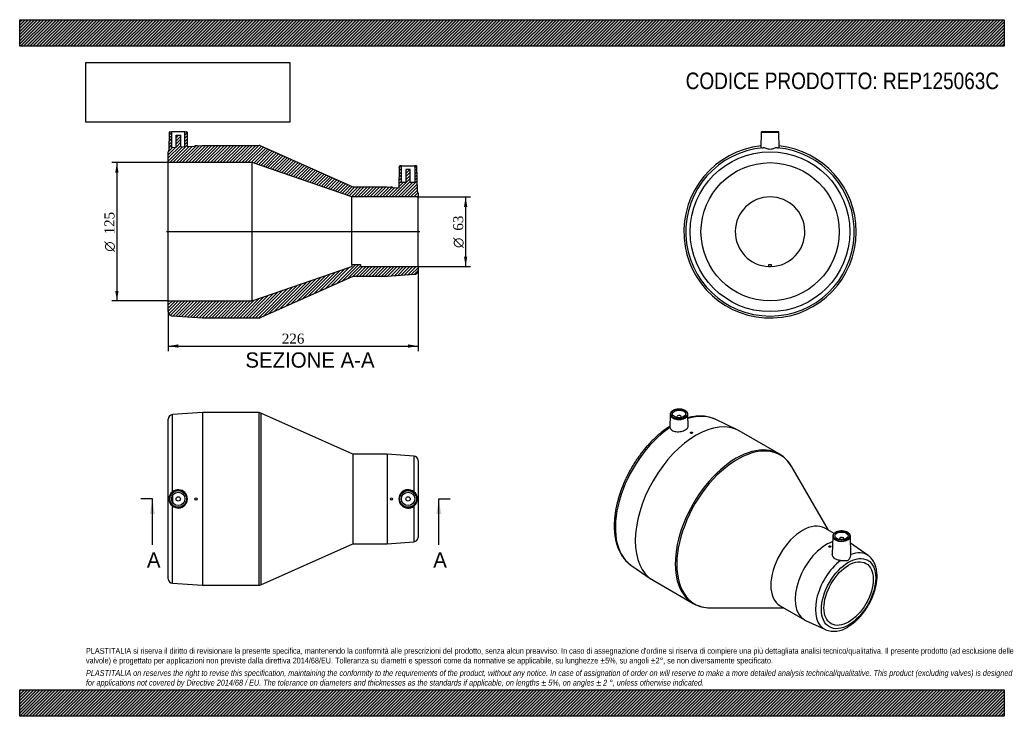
# Model space of a CAD drawing. Header units: millimetres. Extents: x 0 to 891, y 0 to 630.
import ezdxf
from ezdxf.enums import TextEntityAlignment as Align
from ezdxf.lldxf.tags import DXFTag

# ---------------------------------------------------------------- set-up
doc = ezdxf.new("R2010")
doc.units = ezdxf.units.MM
doc.header["$LTSCALE"] = 3
for name, color, linetype in [('Default', 7, 'Continuous'), ('DV4_Default', 7, 'Continuous'), ('REP125063C', 7, 'Continuous')]:
    doc.layers.add(name, color=color, linetype=linetype)
doc.styles.add('SEACAD_Solid_Edge_ANSI', font='seans.ttf')
doc.styles.add('SEACAD_Solid_Edge_ANSI1_Symbols', font='semeca1.ttf')
doc.styles.add('SEACAD_Times_New_Roman', font='times.ttf')
tags = doc.linetypes.add('CENTER2', pattern=[28.575, 19.05, -3.175, 3.175, -3.175]).pattern_tags.tags
tags[10:11] = [DXFTag(74, 4), DXFTag(75, 0), DXFTag(340, '0'), DXFTag(46, 0.0), DXFTag(50, 0.0), DXFTag(44, 0.0), DXFTag(45, 0.0)]
tags[8:9] = [DXFTag(74, 4), DXFTag(75, 0), DXFTag(340, '0'), DXFTag(46, 0.0), DXFTag(50, 0.0), DXFTag(44, 0.0), DXFTag(45, 0.0)]
tags[6:7] = [DXFTag(74, 4), DXFTag(75, 0), DXFTag(340, '0'), DXFTag(46, 0.0), DXFTag(50, 0.0), DXFTag(44, 0.0), DXFTag(45, 0.0)]
tags[4:5] = [DXFTag(74, 4), DXFTag(75, 0), DXFTag(340, '0'), DXFTag(46, 0.0), DXFTag(50, 0.0), DXFTag(44, 0.0), DXFTag(45, 0.0)]
doc.dimstyles.new('ANSImm', dxfattribs={"dimtxt": 9, "dimasz": 9, "dimexe": 4.5, "dimexo": 0, "dimgap": 2.25, "dimtad": 1, "dimdsep": 46, "dimtxsty": 'SEACAD_Times_New_Roman', "dimblk1": '_SE_FILLED', "dimblk2": '_SE_FILLED', "dimsah": 1, "dimcen": 4.5, "dimazin": 0, "dimtfac": 0.85, "dimtdec": 3, "dimtofl": 0, "dimtmove": 0, "dimatfit": 3, "dimfxl": 1, "dimarcsym": 0})
picture_1 = doc.add_image_def('image1.jpg', size_in_pixel=(4302, 1260))

# ---------------------------------------------------------------- blocks, each defined once
blk = doc.blocks.new('SE')
at = {"layer": 'REP125063C', "color": 7, "linetype": 'Continuous'}
for p, q in [((134.46, 124.37), (134.46, 268.86)), ((165.46, 274.61), (138.2, 272.86)), ((138.2, 202.98), (138.2, 272.86)), ((165.46, 274.61), (165.46, 118.61)), ((216.61, 274.61), (165.46, 274.61)), ((216.61, 118.61), (216.61, 274.61)), ((218.24, 274.27), (218.24, 118.96)), ((301.46, 237.11), (218.24, 274.27)), ((301.46, 237.11), (301.46, 156.11)), ((332.46, 237.11), (301.46, 237.11)), ((332.46, 237.11), (332.46, 156.11)), ((356.74, 235.38), (332.46, 237.11)), ((356.74, 235.38), (356.74, 203.11)), ((360.46, 231.39), (360.46, 161.84)), ((138.2, 199.51), (138.2, 193.72)), ((138.2, 120.37), (138.2, 190.25)), ((356.74, 190.12), (356.74, 157.85)), ((218.24, 118.96), (301.46, 156.11)), ((301.46, 156.11), (332.46, 156.11)), ((332.46, 156.11), (356.74, 157.85)), ((138.2, 120.37), (165.46, 118.61)), ((165.46, 118.61), (216.61, 118.61))]:
    blk.add_line(p, q, dxfattribs=at)
for centre, radius in [((143.46, 196.61), 8.01), ((143.46, 196.61), 7.51), ((143.46, 196.61), 6), ((143.46, 196.61), 2), ((159.46, 196.61), 1), ((336.46, 196.61), 1), ((351.46, 196.61), 8.01), ((351.46, 196.61), 7.51), ((351.46, 196.61), 6), ((351.46, 196.61), 2)]:
    blk.add_circle(centre, radius, dxfattribs=at)
for centre, radius, start, end in [((138.46, 268.86), 4, 93.69139, 180), ((216.61, 270.61), 4, 65.94265, 90), ((356.46, 231.39), 4, 0, 85.91438), ((351.47, 196.61), 8.36, 50.93661, 309.06339), ((143.4, 196.61), 8.22, 129.24715, 230.75285), ((143.45, 196.61), 8.25, 230.49448, 129.50552), ((351.51, 196.61), 8.34, 308.84874, 51.15126), ((356.46, 161.84), 4, 274.08562, 0), ((138.46, 124.37), 4, 180, 266.30861), ((216.61, 122.61), 4, 270, 294.05735)]:
    blk.add_arc(centre, radius, start, end, dxfattribs=at)
blk = doc.blocks.new('SE1')
at = {"layer": 'REP125063C', "color": 7, "linetype": 'Continuous'}
for p, q in [((588.64, 273.09), (588.39, 261.55)), ((594.65, 270.82), (594.65, 270.17)), ((598.65, 270.17), (598.65, 270.82)), ((604.89, 262.25), (604.65, 273.09)), ((649.38, 259.07), (629.27, 268.65)), ((606.96, 256.53), (606.96, 256.34)), ((608.96, 256.42), (608.96, 256.53)), ((687.37, 237.23), (651.2, 258.11)), ((731.9, 168.22), (698.62, 225.75)), ((736.89, 165.34), (728.62, 170.11)), ((735.72, 162.86), (735.37, 146.64)), ((741.73, 160.6), (741.73, 159.94)), ((745.73, 159.94), (745.73, 160.6)), ((752.1, 145.88), (751.73, 162.86)), ((732.12, 153.66), (732.12, 153.62)), ((734.12, 153.54), (734.12, 153.66)), ((767.8, 145.43), (751.87, 156.59)), ((553.11, 136.73), (571.46, 124.11)), ((573.2, 123.01), (609.37, 102.13)), ((624.94, 98.13), (691.4, 98.07)), ((688.12, 99.97), (710.04, 87.31)), ((711.09, 86.76), (729.08, 78.38))]:
    blk.add_line(p, q, dxfattribs=at)
for centre, radius, start, end in [((671.93, 210.85), 30.55, 28.29424, 59.51582), ((624.48, 128.62), 30.47, 240.37943, 270.7037), ((736.95, 98.72), 21.8, 249.16197, 304.37759)]:
    blk.add_arc(centre, radius, start, end, dxfattribs=at)
for centre, major_axis in [((596.65, 273.44), (-7.51, 0)), ((596.65, 273.44), (-6, 0)), ((607.96, 256.53), (-1, 0)), ((743.73, 163.21), (-7.51, 0)), ((743.73, 163.21), (6, 0)), ((733.12, 153.66), (1, 0)), ((750.09, 110.95), (-17.39, -30.12)), ((750.09, 110.95), (-15.75, -27.28))]:
    blk.add_ellipse(centre, major_axis=major_axis, ratio=0.57735, dxfattribs=at)
for centre, major_axis, start_param, end_param in [((612.2, 190.56), (-39, -67.55), 3.141593, 6.283185), ((596.65, 273.03), (8.01, 0), 3.12925, 6.283185), ((596.65, 273.03), (8.01, 0), 3.048042, 3.12925), ((596.65, 270.82), (-2, 0), 2.451775, 6.283185), ((596.65, 270.82), (-2, 0), 0, 0.689817), ((596.65, 273.03), (8.01, 0), 0.012343, 0.030793), ((596.65, 273.03), (8.01, 0), 0, 0.012343), ((592.93, 201.69), (38.12, 66.03), 0.045636, 0.564583), ((592.93, 201.69), (38.12, 66.03), 0.868945, 3.093106), ((648.37, 169.68), (39, 67.55), 0, 3.142436), ((649.52, 169.01), (-38.83, -67.25), 2.820427, 6.283185), ((648.37, 169.68), (39, 67.55), 6.281555, 6.283185), ((708.37, 135.04), (-20.25, -35.07), 3.141593, 6.283185), ((743.73, 162.81), (8.01, 0), 3.12925, 3.170644), ((743.73, 162.81), (8.01, 0), 3.170644, 6.283185), ((743.73, 160.6), (2, 0), 0, 3.83141), ((743.73, 160.6), (2, 0), 5.593368, 6.283185), ((743.73, 162.81), (8.01, 0), 0, 0.012343), ((730.29, 122.38), (-20.25, -35.07), 3.740067, 6.283185), ((747.46, 112.47), (-19.38, -33.57), 3.091064, 3.75872), ((592.93, 201.69), (38.12, 66.03), -3.190079, -3.187228), ((747.46, 112.47), (-19.38, -33.57), 4.095262, 6.333714), ((649.52, 169.01), (-38.83, -67.25), 0, 0.321165), ((730.29, 122.38), (-20.25, -35.07), 0, 0.050529), ((747.46, 112.47), (-19.38, -33.57), 0.050529, 0.054854)]:
    blk.add_ellipse(centre, major_axis=major_axis, ratio=0.57735, start_param=start_param, end_param=end_param, dxfattribs=at)
for points, knots in [([(604.63, 273.19), (604.63, 273.3), (604.63, 273.64), (604.43, 274.26), (604.03, 274.98), (603.43, 275.66), (602.67, 276.27), (601.75, 276.8), (600.7, 277.23), (599.55, 277.56), (598.33, 277.78), (597.06, 277.88), (595.79, 277.86), (594.54, 277.72), (593.33, 277.46), (592.21, 277.09), (591.2, 276.62), (590.32, 276.05), (589.6, 275.39), (589.07, 274.67), (588.76, 274.02), (588.72, 273.65), (588.7, 273.51)], [0, 0, 0, 0, 0.01979, 0.070308, 0.121116, 0.172937, 0.225786, 0.279235, 0.332858, 0.386421, 0.439894, 0.493302, 0.546688, 0.6001, 0.653576, 0.70717, 0.760931, 0.814882, 0.868954, 0.922786, 0.975804, 1, 1, 1, 1]), ([(629.23, 268.64), (628.8, 268.85), (627.77, 269.35), (625.81, 270.06), (623.5, 270.71), (621.08, 271.18), (618.6, 271.47), (616.05, 271.57), (613.43, 271.48), (610.76, 271.21), (608.04, 270.74), (606.02, 270.26), (604.91, 269.96), (604.73, 269.91)], [0, 0, 0, 0, 0.038322, 0.1085584, 0.1789551, 0.2496317, 0.3206812, 0.3921634, 0.4641024, 0.5364889, 0.6092856, 0.6824362, 0.6970804, 0.6970804, 0.6970804, 0.6970804]), ([(588.41, 262.39), (587.85, 262.04), (586.44, 261.13), (583.97, 259.39), (581.21, 257.29), (578.46, 255.02), (575.76, 252.62), (573.11, 250.08), (570.51, 247.42), (567.97, 244.64), (565.49, 241.74), (563.09, 238.74), (560.77, 235.65), (558.53, 232.47), (556.39, 229.2), (554.34, 225.87), (552.39, 222.47), (550.54, 219.02), (548.81, 215.52), (547.19, 211.99), (545.69, 208.43), (544.31, 204.85), (543.06, 201.26), (541.94, 197.67), (540.96, 194.09), (540.11, 190.53), (539.4, 186.99), (538.84, 183.49), (538.41, 180.03), (538.14, 176.63), (538.01, 173.29), (538.03, 170.02), (538.2, 166.82), (538.52, 163.72), (538.99, 160.71), (539.61, 157.81), (540.38, 155.02), (541.3, 152.36), (542.36, 149.83), (543.57, 147.44), (544.91, 145.2), (546.38, 143.11), (547.99, 141.19), (549.7, 139.45), (551.41, 137.96), (552.47, 137.21), (553.01, 136.83)], [0.00695, 0.00695, 0.00695, 0.00695, 0.0205591, 0.043621, 0.0666717, 0.0897089, 0.1127316, 0.1357397, 0.1587337, 0.1817146, 0.2046837, 0.2276427, 0.2505931, 0.2735368, 0.2964756, 0.3194115, 0.3423462, 0.3652818, 0.3882195, 0.4111613, 0.4341092, 0.4570651, 0.4800308, 0.5030084, 0.5259995, 0.5490057, 0.5720286, 0.5950691, 0.6181279, 0.6412049, 0.664299, 0.6874079, 0.7105275, 0.7336504, 0.756765, 0.7798578, 0.802912, 0.8259073, 0.8488213, 0.8716306, 0.8943139, 0.9168549, 0.9392454, 0.9614881, 0.9835971, 1, 1, 1, 1]), ([(588.43, 261.13), (588.58, 260.23), (589.18, 259.37), (591.09, 258.09), (592.39, 257.65), (595.32, 257.3), (596.92, 257.39), (599.95, 257.99), (601.37, 258.51), (603.57, 259.78), (604.35, 260.53), (604.83, 261.62), (604.89, 261.93), (604.89, 262.25)], [0, 0, 0, 0, 0.125, 0.125, 0.25, 0.25, 0.375, 0.375, 0.5, 0.5, 0.625, 0.625, 0.6761409, 0.6761409, 0.6761409, 0.6761409]), ([(608.96, 256.42), (608.96, 256.36), (608.94, 256.3), (608.91, 256.24), (608.87, 256.18), (608.81, 256.13), (608.75, 256.08), (608.68, 256.03), (608.59, 255.98), (608.5, 255.95), (608.4, 255.91), (608.3, 255.88), (608.19, 255.86), (608.08, 255.84), (607.96, 255.84), (607.85, 255.84), (607.74, 255.84), (607.63, 255.85), (607.53, 255.87), (607.43, 255.89), (607.34, 255.93), (607.26, 255.97), (607.18, 256.01), (607.11, 256.05), (607.06, 256.11), (607.01, 256.16), (606.98, 256.22), (606.97, 256.28), (606.96, 256.3), (606.96, 256.32), (606.96, 256.34)], [0, 0, 0, 0, 0.0536265, 0.0536265, 0.0536265, 0.1072598, 0.1072598, 0.1072598, 0.160797, 0.160797, 0.160797, 0.2142869, 0.2142869, 0.2142869, 0.267848, 0.267848, 0.267848, 0.321552, 0.321552, 0.321552, 0.3753838, 0.3753838, 0.3753838, 0.4292637, 0.4292637, 0.4292637, 0.4831048, 0.4831048, 0.4831048, 0.5009066, 0.5009066, 0.5009066, 0.5009066]), ([(738.17, 166.3), (737.99, 166.19), (737.56, 165.93), (736.89, 165.39), (736.3, 164.69), (735.9, 163.93), (735.71, 163.22), (735.73, 162.82), (735.74, 162.65)], [0, 0, 0, 0, 0.104344, 0.30234, 0.500287, 0.696, 0.887391, 1, 1, 1, 1]), ([(751.71, 162.93), (751.7, 163.15), (751.67, 163.57), (751.39, 164.28), (750.93, 164.98), (750.28, 165.64), (749.46, 166.22), (748.5, 166.72), (747.41, 167.12), (746.23, 167.42), (744.99, 167.6), (743.72, 167.66), (742.45, 167.6), (741.21, 167.42), (740.04, 167.12), (738.99, 166.74), (738.45, 166.45), (738.17, 166.3)], [0, 0, 0, 0, 0.049219, 0.114772, 0.181098, 0.248844, 0.317775, 0.387286, 0.456881, 0.526374, 0.595756, 0.665069, 0.734376, 0.80373, 0.873191, 0.942828, 1, 1, 1, 1]), ([(734.12, 153.54), (734.12, 153.47), (734.1, 153.4), (734.06, 153.34), (734.02, 153.28), (733.97, 153.22), (733.9, 153.17), (733.83, 153.11), (733.74, 153.07), (733.65, 153.04), (733.55, 153), (733.44, 152.98), (733.34, 152.97), (733.23, 152.96), (733.11, 152.96), (733, 152.97), (732.89, 152.98), (732.78, 153.01), (732.68, 153.04), (732.58, 153.07), (732.49, 153.12), (732.41, 153.17), (732.33, 153.22), (732.26, 153.28), (732.21, 153.35), (732.17, 153.42), (732.14, 153.49), (732.12, 153.56), (732.12, 153.58), (732.12, 153.6), (732.12, 153.62)], [0, 0, 0, 0, 0.0536047, 0.0536047, 0.0536047, 0.1072112, 0.1072112, 0.1072112, 0.1607942, 0.1607942, 0.1607942, 0.2143698, 0.2143698, 0.2143698, 0.2679585, 0.2679585, 0.2679585, 0.3215895, 0.3215895, 0.3215895, 0.3753055, 0.3753055, 0.3753055, 0.4291398, 0.4291398, 0.4291398, 0.4830672, 0.4830672, 0.4830672, 0.499278, 0.499278, 0.499278, 0.499278]), ([(742.87, 141.02), (741.31, 141.05), (739.77, 141.38), (737.31, 142.63), (736.36, 143.55), (735.51, 145.25), (735.36, 145.95), (735.37, 146.64)], [0, 0, 0, 0, 0.125, 0.125, 0.25, 0.25, 0.3286899, 0.3286899, 0.3286899, 0.3286899]), ([(742.87, 141.02), (744.14, 141), (745.41, 140.87), (747.12, 140.8), (747.68, 140.8), (748.72, 140.93), (749.22, 141.07), (750.11, 141.58), (750.5, 141.96), (751.15, 142.81), (751.41, 143.27), (751.82, 144.22), (751.96, 144.69), (752.08, 145.39), (752.1, 145.65), (752.1, 145.89)], [0, 0, 0, 0, 0.25, 0.25, 0.375, 0.375, 0.5, 0.5, 0.625, 0.625, 0.75, 0.75, 0.875, 0.875, 0.950829, 0.950829, 0.950829, 0.950829]), ([(749.26, 80.73), (749.66, 80.97), (750.65, 81.55), (752.42, 82.73), (754.42, 84.24), (756.39, 85.91), (758.3, 87.71), (760.16, 89.63), (761.95, 91.67), (763.66, 93.82), (765.29, 96.06), (766.83, 98.38), (768.27, 100.78), (769.6, 103.23), (770.82, 105.73), (771.92, 108.27), (772.9, 110.83), (773.75, 113.4), (774.46, 115.97), (775.03, 118.53), (775.46, 121.06), (775.74, 123.55), (775.87, 126), (775.84, 128.39), (775.66, 130.7), (775.31, 132.93), (774.81, 135.05), (774.14, 137.05), (773.32, 138.93), (772.35, 140.65), (771.24, 142.22), (770.01, 143.61), (768.83, 144.7), (768.1, 145.2), (767.79, 145.41)], [0, 0, 0, 0, 0.017356, 0.049856, 0.08232, 0.114742, 0.147115, 0.179436, 0.211709, 0.243943, 0.276145, 0.308325, 0.340495, 0.372665, 0.404843, 0.43704, 0.469266, 0.501534, 0.533853, 0.566233, 0.598682, 0.631205, 0.663801, 0.69646, 0.72916, 0.761843, 0.794435, 0.826841, 0.858953, 0.890665, 0.921903, 0.952644, 0.982926, 1, 1, 1, 1])]:
    blk.add_open_spline(points, degree=3, knots=knots, dxfattribs=at)
blk.add_open_spline([(588.43, 261.13), (588.4, 261.3), (588.39, 261.46), (588.39, 261.6)], degree=3, dxfattribs=at)
blk = doc.blocks.new('SE2')
at = {"layer": 'REP125063C', "color": 7, "linetype": 'Continuous'}
for p, q in [((671.02, 528.23), (670.78, 514.36)), ((671.02, 528.23), (687.04, 528.23)), ((686.54, 528.72), (671.52, 528.72)), ((687.28, 514.36), (687.04, 528.23)), ((678.03, 408.74), (680.03, 408.74)), ((678.03, 406.74), (678.03, 408.74)), ((680.03, 408.74), (680.03, 406.74))]:
    blk.add_line(p, q, dxfattribs=at)
for radius in [72.25, 62.5]:
    blk.add_circle((679.03, 438.22), radius, dxfattribs=at)
for centre, radius, start, end in [((671.52, 528.22), 0.5, 90, 179), ((686.54, 528.22), 0.5, 1, 90), ((679.03, 438.22), 78, 96.0536, 0), ((679.03, 438.22), 76.24, 94.78688, 85.21312), ((679.03, 438.22), 78, 0, 83.9464), ((679.03, 438.22), 31.5, 271.81922, 268.18078), ((679.03, 438.22), 31.5, 268.18078, 271.81922)]:
    blk.add_arc(centre, radius, start, end, dxfattribs=at)
for points, knots in [([(670.78, 514.35), (670.78, 514.33), (670.8, 514.31), (671.03, 514.22), (671.67, 514.19), (672.67, 514.2)], [0.8473656, 0.8473656, 0.8473656, 0.8473656, 0.875, 0.875, 1, 1, 1, 1]), ([(685.39, 514.2), (684.59, 514.2), (683.61, 513.88), (682, 513.35), (681.44, 513.16), (680.26, 512.86), (679.64, 512.76), (677.79, 512.76), (676.6, 513.17), (674.45, 513.88), (673.46, 514.2), (672.67, 514.2)], [0, 0, 0, 0, 0.25, 0.25, 0.375, 0.375, 0.5, 0.5, 0.75, 0.75, 1, 1, 1, 1]), ([(685.39, 514.2), (686.38, 514.19), (687.03, 514.22), (687.26, 514.31), (687.28, 514.33), (687.28, 514.35)], [0, 0, 0, 0, 0.125, 0.125, 0.1525985, 0.1525985, 0.1525985, 0.1525985])]:
    blk.add_open_spline(points, degree=3, knots=knots, dxfattribs=at)
blk = doc.blocks.new('SE4')
at = {"color": 7, "linetype": 'Continuous', "style": 'SEACAD_Solid_Edge_ANSI'}
blk.add_text('A', height=13.8, dxfattribs=at).set_placement((374.24, 148.31), align=Align.TOP_LEFT)
blk = doc.blocks.new('SE5')
at = {"color": 7, "linetype": 'Continuous', "style": 'SEACAD_Solid_Edge_ANSI'}
blk.add_text('A', height=13.8, dxfattribs=at).set_placement((115.11, 148.31), align=Align.TOP_LEFT)
blk = doc.blocks.new('SEANNOT_GROUP')
at = {"linetype": 'Continuous'}
blk.add_hatch(color=7, dxfattribs=at).paths.add_polyline_path([(381.52, 182.81), (379.22, 196.61), (376.92, 182.81)])
at = {"color": 7, "linetype": 'Continuous'}
blk.add_lwpolyline([(379.22, 155.21), (379.22, 196.61)], dxfattribs=at)
blk = doc.blocks.new('SEANNOT_GROUP1')
at = {"linetype": 'Continuous'}
blk.add_hatch(color=7, dxfattribs=at).paths.add_polyline_path([(122.38, 182.81), (120.08, 196.61), (117.78, 182.81)])
at = {"color": 7, "linetype": 'Continuous'}
blk.add_lwpolyline([(120.08, 155.21), (120.08, 196.61)], dxfattribs=at)
blk = doc.blocks.new('SE3')
at = {"layer": 'Default', "color": 7, "linetype": 'CENTER2'}
for p, q in [((120.08, 196.61), (109.73, 196.61)), ((379.22, 196.61), (389.57, 196.61))]:
    blk.add_line(p, q, dxfattribs=at)
at = {"layer": 'Default', "color": 7, "linetype": 'CENTER2', "const_width": 0.0001}
blk.add_lwpolyline([(379.22, 196.61), (120.08, 196.61)], dxfattribs=at)
at = {"layer": 'Default'}
for name in ['SEANNOT_GROUP1', 'SEANNOT_GROUP', 'SE5', 'SE4']:
    blk.add_blockref(name, (0, 0), dxfattribs=at)
blk = doc.blocks.new('SE6')
at = {"layer": 'REP125063C', "linetype": 'Continuous'}
h = blk.add_hatch(dxfattribs=at)
h.set_pattern_fill('LINE', scale=0.62992, angle=45, style=0)
edge = h.paths.add_edge_path()
edge.add_arc((150.97, 528.22), 0.5, 1, 90)
edge.add_line((150.97, 528.72), (149.46, 528.72))
edge.add_line((149.46, 528.72), (149.46, 515.19))
edge.add_line((149.46, 515.19), (145.46, 514.93))
edge.add_line((145.46, 514.93), (145.46, 525.52))
edge.add_line((145.46, 525.52), (141.46, 525.52))
edge.add_line((141.46, 525.52), (141.46, 514.67))
edge.add_line((141.46, 514.67), (138.2, 514.46))
edge.add_arc((138.46, 510.47), 4, 93.69139, 104.47751)
edge.add_line((137.46, 514.34), (137.46, 528.72))
edge.add_line((137.46, 528.72), (135.95, 528.72))
edge.add_arc((135.95, 528.22), 0.5, 90, 179)
edge.add_line((135.45, 528.23), (135.18, 512.76))
edge.add_arc((138.46, 510.47), 4, 145.04879, 180)
edge.add_line((134.46, 510.47), (134.46, 500.72))
edge.add_line((134.46, 500.72), (210.46, 500.72))
edge.add_line((210.46, 500.72), (300.46, 469.72))
edge.add_line((300.46, 469.72), (360.46, 469.72))
edge.add_line((360.46, 469.72), (360.46, 473))
edge.add_arc((356.46, 473), 4, 0, 31.93387)
edge.add_line((359.85, 475.11), (359.47, 497.23))
edge.add_arc((358.97, 497.22), 0.5, 1, 90)
edge.add_line((358.97, 497.72), (357.46, 497.72))
edge.add_line((357.46, 497.72), (357.46, 482.72))
edge.add_line((357.46, 482.72), (353.46, 482.72))
edge.add_line((353.46, 482.72), (353.46, 494.52))
edge.add_line((353.46, 494.52), (349.46, 494.52))
edge.add_line((349.46, 494.52), (349.46, 482.72))
edge.add_line((349.46, 482.72), (345.46, 482.72))
edge.add_line((345.46, 482.72), (345.46, 497.72))
edge.add_line((345.46, 497.72), (343.95, 497.72))
edge.add_arc((343.95, 497.22), 0.5, 90, 179)
edge.add_line((343.45, 497.23), (343.11, 477.96))
edge.add_line((343.11, 477.96), (337.46, 478.36))
edge.add_line((337.46, 478.36), (337.46, 478.52))
edge.add_line((337.46, 478.52), (335.46, 478.52))
edge.add_line((335.46, 478.52), (335.46, 478.51))
edge.add_line((335.46, 478.51), (332.46, 478.72))
edge.add_line((332.46, 478.72), (301.46, 478.72))
edge.add_line((301.46, 478.72), (218.24, 515.87))
edge.add_arc((216.61, 512.22), 4, 65.94265, 90)
edge.add_line((216.61, 516.22), (165.46, 516.22))
edge.add_line((165.46, 516.22), (160.46, 515.9))
edge.add_line((160.46, 515.9), (160.46, 516.02))
edge.add_line((160.46, 516.02), (158.46, 516.02))
edge.add_line((158.46, 516.02), (158.46, 515.77))
edge.add_line((158.46, 515.77), (151.69, 515.33))
edge.add_line((151.69, 515.33), (151.47, 528.23))
h = blk.add_hatch(dxfattribs=at)
h.set_pattern_fill('LINE', scale=0.62992, angle=45, style=0)
edge = h.paths.add_edge_path()
edge.add_arc((216.61, 364.22), 4, 270, 294.05735)
edge.add_line((218.24, 360.57), (301.46, 397.72))
edge.add_line((301.46, 397.72), (332.46, 397.72))
edge.add_line((332.46, 397.72), (356.74, 399.45))
edge.add_arc((356.46, 403.44), 4, 274.08562, 360)
edge.add_line((360.46, 403.44), (360.46, 406.72))
edge.add_line((360.46, 406.72), (308.46, 406.72))
edge.add_line((308.46, 406.72), (308.46, 408.74))
edge.add_line((308.46, 408.74), (300.46, 408.74))
edge.add_line((300.46, 408.74), (300.46, 406.72))
edge.add_line((300.46, 406.72), (210.46, 375.72))
edge.add_line((210.46, 375.72), (134.46, 375.72))
edge.add_line((134.46, 375.72), (134.46, 365.97))
edge.add_arc((138.46, 365.97), 4, 180, 266.30861)
edge.add_line((138.2, 361.98), (165.46, 360.22))
edge.add_line((165.46, 360.22), (216.61, 360.22))
at = {"layer": 'DV4_Default', "color": 7, "linetype": 'CENTER2'}
blk.add_line((362.21, 438.22), (132.71, 438.22), dxfattribs=at)
at = {"layer": 'REP125063C', "color": 7, "linetype": 'Continuous'}
for p, q in [((135.18, 512.76), (135.45, 528.23)), ((135.95, 528.72), (137.46, 528.72)), ((149.46, 528.72), (137.46, 528.72)), ((137.46, 528.72), (137.46, 514.34)), ((149.46, 528.72), (150.97, 528.72)), ((149.46, 515.19), (149.46, 528.72)), ((151.47, 528.23), (151.69, 515.33)), ((141.46, 525.52), (145.46, 525.52)), ((141.46, 514.67), (141.46, 525.52)), ((145.46, 525.52), (145.46, 514.93)), ((134.46, 500.72), (134.46, 510.47)), ((138.2, 514.46), (141.46, 514.67)), ((145.46, 514.93), (149.46, 515.19)), ((151.69, 515.33), (158.46, 515.77)), ((158.46, 516.02), (158.46, 515.77)), ((160.46, 516.02), (158.46, 516.02)), ((160.46, 515.9), (165.46, 516.22)), ((160.46, 515.9), (160.46, 516.02)), ((165.46, 516.22), (216.61, 516.22)), ((218.24, 515.87), (301.46, 478.72)), ((134.46, 375.72), (134.46, 500.72)), ((210.46, 500.72), (134.46, 500.72)), ((210.46, 375.72), (210.46, 500.72)), ((300.46, 469.72), (210.46, 500.72)), ((343.45, 497.23), (343.11, 477.96)), ((345.46, 497.72), (343.95, 497.72)), ((345.46, 497.72), (357.46, 497.72)), ((345.46, 482.72), (345.46, 497.72)), ((349.46, 494.52), (349.46, 482.72)), ((353.46, 494.52), (349.46, 494.52)), ((353.46, 482.72), (353.46, 494.52)), ((357.46, 497.72), (357.46, 482.72)), ((358.97, 497.72), (357.46, 497.72)), ((359.85, 475.11), (359.47, 497.23)), ((349.46, 482.72), (345.46, 482.72)), ((357.46, 482.72), (353.46, 482.72)), ((301.46, 478.72), (332.46, 478.72)), ((332.46, 478.72), (335.46, 478.51)), ((335.46, 478.52), (335.46, 478.51)), ((337.46, 478.52), (335.46, 478.52)), ((337.46, 478.36), (337.46, 478.52)), ((337.46, 478.36), (343.11, 477.96)), ((360.46, 473), (360.46, 469.72)), ((300.46, 408.74), (300.46, 469.72)), ((360.46, 469.72), (300.46, 469.72)), ((360.46, 406.72), (360.46, 469.72)), ((210.46, 375.72), (300.46, 406.72)), ((300.46, 408.74), (300.46, 406.72)), ((300.46, 408.74), (308.46, 408.74)), ((308.46, 408.74), (308.46, 406.72)), ((308.46, 406.72), (360.46, 406.72)), ((360.46, 406.72), (360.46, 403.44)), ((301.46, 397.72), (218.24, 360.57)), ((332.46, 397.72), (301.46, 397.72)), ((356.74, 399.45), (332.46, 397.72)), ((134.46, 365.97), (134.46, 375.72)), ((134.46, 375.72), (210.46, 375.72)), ((165.46, 360.22), (138.2, 361.98)), ((216.61, 360.22), (165.46, 360.22))]:
    blk.add_line(p, q, dxfattribs=at)
for centre, radius, start, end in [((135.95, 528.22), 0.5, 90, 179), ((150.97, 528.22), 0.5, 1, 90), ((138.46, 510.47), 4, 145.04879, 180), ((138.46, 510.47), 4, 93.69139, 104.47751), ((216.61, 512.22), 4, 65.94265, 90), ((343.95, 497.22), 0.5, 90, 179), ((358.97, 497.22), 0.5, 1, 90), ((356.46, 473), 4, 0, 31.93387), ((356.46, 403.44), 4, 274.08562, 0), ((138.46, 365.97), 4, 180, 266.30861), ((216.61, 364.22), 4, 270, 294.05735)]:
    blk.add_arc(centre, radius, start, end, dxfattribs=at)
blk = doc.blocks.new('GDimGGroup')
at = {"layer": 'Default', "linetype": 'Continuous'}
for points in [[(405.04, 460.72), (403.54, 469.72), (402.04, 460.72)], [(405.04, 415.72), (402.04, 415.72), (403.54, 406.72)]]:
    blk.add_hatch(color=7, dxfattribs=at).paths.add_polyline_path(points)
at = {"layer": 'Default', "color": 7, "linetype": 'Continuous'}
for p, q in [((360.46, 469.72), (408.04, 469.72)), ((403.54, 469.72), (403.54, 406.72)), ((360.46, 406.72), (408.04, 406.72))]:
    blk.add_line(p, q, dxfattribs=at)
for s, style, p in [('63', 'SEACAD_Times_New_Roman', (392.29, 439.23)), ('O', 'SEACAD_Solid_Edge_ANSI1_Symbols', (392.29, 423.56))]:
    blk.add_text(s, height=9, rotation=90, dxfattribs=dict(at, style=style)).set_placement(p, align=Align.TOP_LEFT)
blk = doc.blocks.new('GDimGGroup1')
at = {"layer": 'Default', "linetype": 'Continuous'}
for points in [[(86.47, 491.72), (89.47, 491.72), (87.97, 500.72)], [(86.47, 384.72), (87.97, 375.72), (89.47, 384.72)]]:
    blk.add_hatch(color=7, dxfattribs=at).paths.add_polyline_path(points)
at = {"layer": 'Default', "color": 7, "linetype": 'Continuous'}
for p, q in [((134.46, 500.72), (83.47, 500.72)), ((87.97, 500.72), (87.97, 375.72)), ((134.46, 375.72), (83.47, 375.72))]:
    blk.add_line(p, q, dxfattribs=at)
for s, style, p in [('125', 'SEACAD_Times_New_Roman', (76.72, 435.81)), ('O', 'SEACAD_Solid_Edge_ANSI1_Symbols', (76.72, 420.15))]:
    blk.add_text(s, height=9, rotation=90, dxfattribs=dict(at, style=style)).set_placement(p, align=Align.TOP_LEFT)
blk = doc.blocks.new('DMBLK17')
at = {"layer": 'Default', "linetype": 'Continuous'}
for points in [[(143.46, 333.34), (143.46, 336.34), (134.46, 334.84)], [(351.46, 333.34), (360.46, 334.84), (351.46, 336.34)]]:
    blk.add_hatch(color=7, dxfattribs=at).paths.add_polyline_path(points)
at = {"layer": 'Default', "color": 7, "linetype": 'Continuous'}
for p, q in [((360.46, 403.44), (360.46, 330.34)), ((134.46, 365.97), (134.46, 330.34)), ((134.46, 334.84), (360.46, 334.84))]:
    blk.add_line(p, q, dxfattribs=at)
at = {"layer": 'Default', "color": 7, "linetype": 'Continuous', "style": 'SEACAD_Times_New_Roman'}
blk.add_text('226', height=9, dxfattribs=at).set_placement((237.22, 346.09), align=Align.TOP_LEFT)
blk = doc.blocks.new('_SE_FILLED')
at = {"color": 0}
blk.add_line((0, 0), (-1, 0), dxfattribs=at)
blk.add_solid([(0, 0), (-1, -0.1665), (-1, 0.1665), (0, 0)], dxfattribs=at)

msp = doc.modelspace()

# ---------------------------------------------------------------- hatches: boundary and pattern name
at = {"layer": 'Default', "linetype": 'Continuous'}
h = msp.add_hatch(dxfattribs=at)
h.set_pattern_fill('LINE', scale=0.629921, angle=45, style=0)
h.paths.add_polyline_path([(891, 606), (891, 630), (0, 630), (0, 606)])
for points in [[(891, 606), (891, 630), (0, 630), (0, 606)], [(891, 0), (891, 24), (0, 24), (0, 0)]]:
    msp.add_hatch(color=7, dxfattribs=at).paths.add_polyline_path(points)
h = msp.add_hatch(dxfattribs=at)
h.set_pattern_fill('LINE', scale=0.62992, angle=45, style=0)
h.paths.add_polyline_path([(891, 0), (891, 24), (0, 24), (0, 0)])

# ---------------------------------------------------------------- linework, layer by layer
at = {"layer": 'Default', "color": 7, "linetype": 'Continuous'}
for p, q in [((0, 630), (891, 630)), ((0, 606), (0, 630)), ((891, 630), (891, 606)), ((891, 606), (0, 606)), ((0, 24), (891, 24)), ((0, 0), (0, 24)), ((891, 24), (891, 0)), ((891, 0), (0, 0))]:
    msp.add_line(p, q, dxfattribs=at)

# ---------------------------------------------------------------- block references
at = {"layer": 'Default'}
for name in ['SE6', 'SE2', 'GDimGGroup1', 'GDimGGroup', 'SE1', 'SE', 'SE3']:
    msp.add_blockref(name, (0, 0), dxfattribs=at)

# ---------------------------------------------------------------- texts
at = {"layer": 'Default', "color": 7, "linetype": 'Continuous', "style": 'SEACAD_Solid_Edge_ANSI'}
msp.add_text('SEZIONE A-A', height=13.8, dxfattribs=at).set_placement((204.264, 329.109), align=Align.TOP_LEFT)
at = {"layer": 'Default', "attachment_point": 1}
for s, insert, char_height, width in [('{\\fArial Narrow|b0||i0||c0|p34;\\C7;\\H15.;\\W1.;CODICE PRODOTTO: REP125063C}', (602.666, 582.191), 15, 284.40685), ("{\\fArial Narrow|b0||i0||c0|p34;\\C7;\\H5.25;\\W1.;PLASTITALIA si riserva il diritto di revisionare la presente specifica, mantenendo la conformità alle prescrizioni del prodotto, senza alcun preavviso. In caso di assegnazione d'ordine si riserva di compiere una più dettagliata analisi tecnico/qualitativa. Il presente prodotto (ad esclusione delle \\P}{\\fArial Narrow|b0||i0||c0|p34;\\C7;\\H5.25;\\W1.;valvole) è progettato per applicazioni non previste dalla direttiva 2014/68/EU. Tolleranza su diametri e spessori come da normative se applicabile, su lunghezze ±5%, su angoli ±2°, se non diversamente specificato.\\P}{\\fArial Narrow|b0||i0||c0|p34;\\C7;\\H1.5;\\W1.;   \\P}{\\fArial Narrow|b0||i1||c0|p34;\\C7;\\H5.25;\\W1.;PLASTITALIA on reserves the right to revise this specification, maintaining the conformity to the requirements of the product, without any notice. In case of assignation of order on will reserve to make a more detailed analysis technical/qualitative. This product (excluding valves) is designed \\P}{\\fArial Narrow|b0||i1||c0|p34;\\C7;\\H5.25;\\W1.;for applications not covered by Directive 2014/68 / EU. The tolerance on diameters and thicknesses as the standards if applicable, on lengths ± 5%, on angles ± 2 °, unless otherwise indicated.\\P}", (60, 61.807), 5.25, 771)]:
    msp.add_mtext(s, dxfattribs=dict(at, insert=insert, char_height=char_height, width=width))

# ---------------------------------------------------------------- dimensions: what is measured, and where the dimension line sits
at = {"layer": 'Default', "color": 7, "linetype": 'Continuous'}
dim = msp.add_linear_dim(base=(360.458, 334.839), p1=(134.458, 375.72), p2=(360.458, 406.72), text='\\A1;<>', dimstyle='ANSImm', dxfattribs=at)
dim.commit()
dim.dimension.update_dxf_attribs({"geometry": 'DMBLK17', "text_midpoint": (247.458, 334.839), "dimtype": 160})

# ---------------------------------------------------------------- pictures from other files: only their frames are drawn
image = msp.add_image(picture_1, insert=(60, 537.31), size_in_units=(184.371, 54))
image.dxf.flags = 7

doc.saveas('drawing.dxf')
